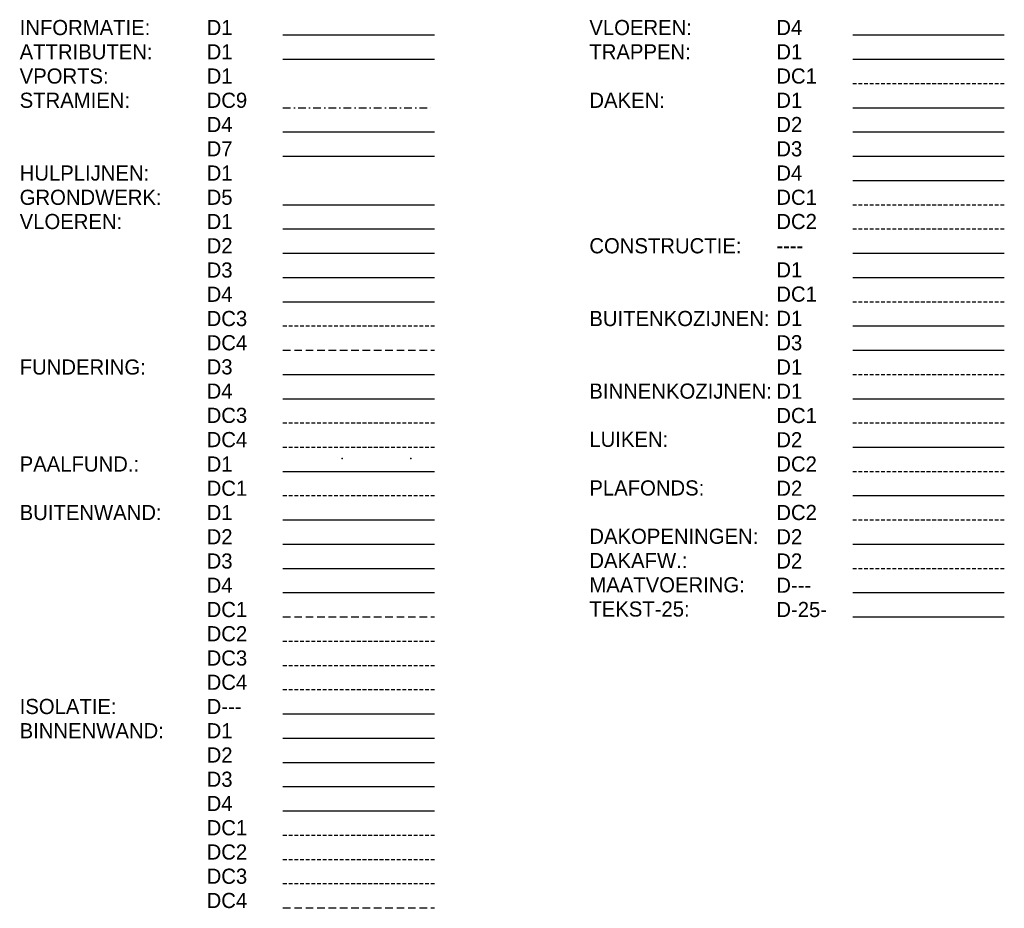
# Model space of a CAD drawing. Extents: x 151406 to 360561, y 44436 to 197234.
# Tile 57 of 57: x 228895 to 245130, y 90369 to 105028. Entities that reach past the tile are written whole.
import ezdxf

# ---------------------------------------------------------------- set-up
doc = ezdxf.new("R2010")
doc.units = 0
doc.header["$LTSCALE"] = 20
doc.header["$MEASUREMENT"] = 0
doc.header["$PDSIZE"] = -1
for name, pattern in [('DASHDOT', [25, 12.5, -6.25, 0, -6.25]), ('DASHDOT2', [12.5, 6.25, -3.125, 0, -3.125]), ('DD1', [2.66667, 1.66667, -0.5, 0, -0.5]), ('HIDDEN', [9.375, 6.25, -3.125]), ('HIDDEN2', [4.6875, 3.125, -1.5625])]:
    doc.linetypes.add(name, pattern=pattern)
for name, color, linetype in [('A--I01D1_INFO', 1, 'CONTINUOUS'), ('A--L01D1_ATTRIBUTEN', 1, 'CONTINUOUS'), ('A--L07D4_STRAMIEN', 4, 'CONTINUOUS'), ('A--L07D7_STRAMIEN', 7, 'CONTINUOUS'), ('A--L07DC9_STRAMIEN', 9, 'DASHDOT2'), ('A--L11D5_GRONDWERK', 5, 'CONTINUOUS'), ('A--L13D1_VLOEREN', 1, 'CONTINUOUS'), ('A--L13D2_VLOEREN', 2, 'CONTINUOUS'), ('A--L13D3_VLOEREN', 3, 'CONTINUOUS'), ('A--L13D4_VLOEREN', 4, 'CONTINUOUS'), ('A--L13DC3_VLOEREN', 3, 'HIDDEN2'), ('A--L13DC4_VLOEREN', 4, 'HIDDEN'), ('A--L16D3_FUNDERING', 3, 'CONTINUOUS'), ('A--L16D4_FUNDERING', 4, 'CONTINUOUS'), ('A--L16DC3_FUNDERING', 3, 'HIDDEN2'), ('A--L16DC4_FUNDERING', 4, 'HIDDEN2'), ('A--L17D1_PAALFUNDERING', 1, 'CONTINUOUS'), ('A--L17DC1_PAALFUNDERING', 1, 'HIDDEN2'), ('A--L21D1_BUITENWAND', 1, 'CONTINUOUS'), ('A--L21D2_BUITENWAND', 2, 'CONTINUOUS'), ('A--L21D2_ISOLATIE', 1, 'CONTINUOUS'), ('A--L21D3_BUITENWAND', 3, 'CONTINUOUS'), ('A--L21D4_BUITENWAND', 4, 'CONTINUOUS'), ('A--L21DC1_BUITENWAND', 1, 'HIDDEN'), ('A--L21DC2_BUITENWAND', 2, 'HIDDEN2'), ('A--L21DC3_BUITENWAND', 3, 'HIDDEN2'), ('A--L21DC4_BUITENWAND', 4, 'HIDDEN2'), ('A--L22D1_BINNENWAND', 1, 'CONTINUOUS'), ('A--L22D2_BINNENWAND', 2, 'CONTINUOUS'), ('A--L22D3_BINNENWAND', 3, 'CONTINUOUS'), ('A--L22D4_BINNENWAND', 4, 'CONTINUOUS'), ('A--L22DC1_BINNENWAND', 1, 'HIDDEN2'), ('A--L22DC2_BINNENWAND', 2, 'HIDDEN2'), ('A--L22DC3_BINNENWAND', 3, 'HIDDEN2'), ('A--L22DC4_BINNENWAND', 4, 'HIDDEN'), ('A--L23D4_VLOEREN', 4, 'CONTINUOUS'), ('A--L24D1_TRAPPEN', 1, 'CONTINUOUS'), ('A--L24DC1_TRAPPEN', 1, 'HIDDEN2'), ('A--L27D1_DAKEN', 1, 'CONTINUOUS'), ('A--L27D2_DAKEN', 2, 'CONTINUOUS'), ('A--L27D3_DAKEN', 3, 'CONTINUOUS'), ('A--L27D4_DAKEN', 4, 'CONTINUOUS'), ('A--L27DC1_DAKEN', 1, 'HIDDEN2'), ('A--L27DC2_DAKEN', 2, 'HIDDEN2'), ('A--L28_KONSTRUKTIES', 4, 'CONTINUOUS'), ('A--L28D1_KONSTRUKTIES', 1, 'CONTINUOUS'), ('A--L28DC1_KONSTRUKTIES', 1, 'HIDDEN2'), ('A--L31D1_BUITENKOZIJN', 1, 'CONTINUOUS'), ('A--L31D3_BUITENKOZIJN', 3, 'CONTINUOUS'), ('A--L31DC1_BUITENKOZIJN', 1, 'HIDDEN2'), ('A--L32D1_BINNENKOZIJN', 1, 'CONTINUOUS'), ('A--L32DC1_BINNENKOZIJN', 1, 'HIDDEN2'), ('A--L33D2_LUIKEN', 2, 'CONTINUOUS'), ('A--L33DC2_LUIKEN', 2, 'HIDDEN2'), ('A--L35D2_PLAFONDS', 2, 'CONTINUOUS'), ('A--L35DC2_PLAFONDS', 2, 'HIDDEN2'), ('A--L37D2_DAKOPENINGEN', 2, 'CONTINUOUS'), ('A--L47D2_DAKAFW', 2, 'HIDDEN2'), ('A--M1D---_MAATVOERING', 1, 'CONTINUOUS'), ('A--T1D-25_TEKST', 2, 'CONTINUOUS'), ('STRAMIEN', 8, 'DD1'), ('X--LR---_CP', 7, 'CONTINUOUS')]:
    doc.layers.add(name, color=color, linetype=linetype)
doc.styles.add('B-01', font='b-gbp')

msp = doc.modelspace()

# ---------------------------------------------------------------- linework, layer by layer
at = {"layer": 'A--I01D1_INFO'}
msp.add_line((233235.995, 104776.444), (235735.995, 104776.444), dxfattribs=at)
at = {"layer": 'A--L01D1_ATTRIBUTEN'}
msp.add_line((233235.995, 104376.444), (235735.995, 104376.444), dxfattribs=at)
at = {"layer": 'A--L07D4_STRAMIEN'}
msp.add_line((233235.995, 103176.444), (235735.995, 103176.444), dxfattribs=at)
at = {"layer": 'A--L07D7_STRAMIEN'}
msp.add_line((233235.995, 102776.444), (235735.995, 102776.444), dxfattribs=at)
at = {"layer": 'A--L07DC9_STRAMIEN'}
msp.add_line((233235.995, 103576.444), (235735.995, 103576.444), dxfattribs=at)
at = {"layer": 'A--L11D5_GRONDWERK'}
msp.add_line((233235.995, 101976.444), (235735.995, 101976.444), dxfattribs=at)
at = {"layer": 'A--L13D1_VLOEREN'}
msp.add_line((233235.995, 101576.444), (235735.995, 101576.444), dxfattribs=at)
at = {"layer": 'A--L13D2_VLOEREN'}
msp.add_line((233235.995, 101176.444), (235735.995, 101176.444), dxfattribs=at)
at = {"layer": 'A--L13D3_VLOEREN'}
msp.add_line((233235.995, 100776.444), (235735.995, 100776.444), dxfattribs=at)
at = {"layer": 'A--L13D4_VLOEREN'}
msp.add_line((233235.995, 100376.444), (235735.995, 100376.444), dxfattribs=at)
at = {"layer": 'A--L13DC3_VLOEREN'}
msp.add_line((233235.995, 99976.444), (235735.995, 99976.444), dxfattribs=at)
at = {"layer": 'A--L13DC4_VLOEREN'}
msp.add_line((233235.995, 99576.444), (235735.995, 99576.444), dxfattribs=at)
at = {"layer": 'A--L16D3_FUNDERING'}
msp.add_line((233235.995, 99176.444), (235735.995, 99176.444), dxfattribs=at)
at = {"layer": 'A--L16D4_FUNDERING'}
msp.add_line((233235.995, 98776.444), (235735.995, 98776.444), dxfattribs=at)
at = {"layer": 'A--L16DC3_FUNDERING'}
msp.add_line((233235.995, 98376.444), (235735.995, 98376.444), dxfattribs=at)
at = {"layer": 'A--L16DC4_FUNDERING'}
msp.add_line((233235.995, 97976.444), (235735.995, 97976.444), dxfattribs=at)
at = {"layer": 'A--L17D1_PAALFUNDERING'}
msp.add_line((233235.995, 97576.444), (235735.995, 97576.444), dxfattribs=at)
at = {"layer": 'A--L17DC1_PAALFUNDERING'}
msp.add_line((233235.995, 97176.444), (235735.995, 97176.444), dxfattribs=at)
at = {"layer": 'A--L21D1_BUITENWAND'}
msp.add_line((233235.995, 96776.444), (235735.995, 96776.444), dxfattribs=at)
at = {"layer": 'A--L21D2_BUITENWAND'}
msp.add_line((233235.995, 96376.444), (235735.995, 96376.444), dxfattribs=at)
at = {"layer": 'A--L21D2_ISOLATIE'}
msp.add_line((233235.995, 93576.444), (235735.995, 93576.444), dxfattribs=at)
at = {"layer": 'A--L21D3_BUITENWAND'}
msp.add_line((233235.995, 95976.444), (235735.995, 95976.444), dxfattribs=at)
at = {"layer": 'A--L21D4_BUITENWAND'}
msp.add_line((233235.995, 95576.444), (235735.995, 95576.444), dxfattribs=at)
at = {"layer": 'A--L21DC1_BUITENWAND'}
msp.add_line((233235.995, 95176.444), (235735.995, 95176.444), dxfattribs=at)
at = {"layer": 'A--L21DC2_BUITENWAND'}
msp.add_line((233235.995, 94776.444), (235735.995, 94776.444), dxfattribs=at)
at = {"layer": 'A--L21DC3_BUITENWAND'}
msp.add_line((233235.995, 94376.444), (235735.995, 94376.444), dxfattribs=at)
at = {"layer": 'A--L21DC4_BUITENWAND'}
msp.add_line((233235.995, 93976.444), (235735.995, 93976.444), dxfattribs=at)
at = {"layer": 'A--L22D1_BINNENWAND'}
msp.add_line((233235.995, 93176.444), (235735.995, 93176.444), dxfattribs=at)
at = {"layer": 'A--L22D2_BINNENWAND'}
msp.add_line((233235.995, 92776.444), (235735.995, 92776.444), dxfattribs=at)
at = {"layer": 'A--L22D3_BINNENWAND'}
msp.add_line((233235.995, 92376.444), (235735.995, 92376.444), dxfattribs=at)
at = {"layer": 'A--L22D4_BINNENWAND'}
msp.add_line((233235.995, 91976.444), (235735.995, 91976.444), dxfattribs=at)
at = {"layer": 'A--L22DC1_BINNENWAND'}
msp.add_line((233235.995, 91576.444), (235735.995, 91576.444), dxfattribs=at)
at = {"layer": 'A--L22DC2_BINNENWAND'}
msp.add_line((233235.995, 91176.444), (235735.995, 91176.444), dxfattribs=at)
at = {"layer": 'A--L22DC3_BINNENWAND'}
msp.add_line((233235.995, 90776.444), (235735.995, 90776.444), dxfattribs=at)
at = {"layer": 'A--L22DC4_BINNENWAND'}
msp.add_line((233235.995, 90376.444), (235735.995, 90376.444), dxfattribs=at)
at = {"layer": 'A--L23D4_VLOEREN'}
msp.add_line((242629.511, 104776.444), (245129.511, 104776.444), dxfattribs=at)
at = {"layer": 'A--L24D1_TRAPPEN'}
msp.add_line((242629.511, 104376.444), (245129.511, 104376.444), dxfattribs=at)
at = {"layer": 'A--L24DC1_TRAPPEN'}
msp.add_line((242629.511, 103976.444), (245129.511, 103976.444), dxfattribs=at)
at = {"layer": 'A--L27D1_DAKEN'}
msp.add_line((242629.511, 103576.444), (245129.511, 103576.444), dxfattribs=at)
at = {"layer": 'A--L27D2_DAKEN'}
msp.add_line((242629.511, 103176.444), (245129.511, 103176.444), dxfattribs=at)
at = {"layer": 'A--L27D3_DAKEN'}
msp.add_line((242629.511, 102776.444), (245129.511, 102776.444), dxfattribs=at)
at = {"layer": 'A--L27D4_DAKEN'}
msp.add_line((242629.511, 102376.444), (245129.511, 102376.444), dxfattribs=at)
at = {"layer": 'A--L27DC1_DAKEN'}
msp.add_line((242629.511, 101976.444), (245129.511, 101976.444), dxfattribs=at)
at = {"layer": 'A--L27DC2_DAKEN'}
msp.add_line((242629.511, 101576.444), (245129.511, 101576.444), dxfattribs=at)
at = {"layer": 'A--L28_KONSTRUKTIES'}
msp.add_line((242629.511, 101176.444), (245129.511, 101176.444), dxfattribs=at)
at = {"layer": 'A--L28D1_KONSTRUKTIES'}
msp.add_line((242629.511, 100776.444), (245129.511, 100776.444), dxfattribs=at)
at = {"layer": 'A--L28DC1_KONSTRUKTIES'}
msp.add_line((242629.511, 100376.444), (245129.511, 100376.444), dxfattribs=at)
at = {"layer": 'A--L31D1_BUITENKOZIJN'}
msp.add_line((242629.511, 99976.444), (245129.511, 99976.444), dxfattribs=at)
at = {"layer": 'A--L31D3_BUITENKOZIJN'}
msp.add_line((242629.511, 99576.444), (245129.511, 99576.444), dxfattribs=at)
at = {"layer": 'A--L31DC1_BUITENKOZIJN'}
msp.add_line((242629.511, 99176.444), (245129.511, 99176.444), dxfattribs=at)
at = {"layer": 'A--L32D1_BINNENKOZIJN'}
msp.add_line((242629.511, 98776.444), (245129.511, 98776.444), dxfattribs=at)
at = {"layer": 'A--L32DC1_BINNENKOZIJN'}
msp.add_line((242629.511, 98376.444), (245129.511, 98376.444), dxfattribs=at)
at = {"layer": 'A--L33D2_LUIKEN'}
msp.add_line((242629.511, 97976.444), (245129.511, 97976.444), dxfattribs=at)
at = {"layer": 'A--L33DC2_LUIKEN'}
msp.add_line((242629.511, 97576.444), (245129.511, 97576.444), dxfattribs=at)
at = {"layer": 'A--L35D2_PLAFONDS'}
msp.add_line((242629.511, 97176.444), (245129.511, 97176.444), dxfattribs=at)
at = {"layer": 'A--L35DC2_PLAFONDS'}
msp.add_line((242629.511, 96776.444), (245129.511, 96776.444), dxfattribs=at)
at = {"layer": 'A--L37D2_DAKOPENINGEN'}
msp.add_line((242629.511, 96376.444), (245129.511, 96376.444), dxfattribs=at)
at = {"layer": 'A--L47D2_DAKAFW'}
msp.add_line((242629.511, 95976.444), (245129.511, 95976.444), dxfattribs=at)
at = {"layer": 'A--M1D---_MAATVOERING'}
msp.add_line((242629.511, 95576.444), (245129.511, 95576.444), dxfattribs=at)
at = {"layer": 'A--T1D-25_TEKST'}
msp.add_line((242629.511, 95176.444), (245129.511, 95176.444), dxfattribs=at)
at = {"layer": 'STRAMIEN', "color": 8, "linetype": 'DASHDOT'}
msp.add_point((234211.278, 97789.833), dxfattribs=at)
msp.add_point((234211.278, 97789.833), dxfattribs=at)
at = {"layer": 'X--LR---_CP'}
msp.add_point((235346.216, 97789.833), dxfattribs=at)

# ---------------------------------------------------------------- texts
at = {"layer": 'A--T1D-25_TEKST', "style": 'B-01'}
for s, p in [('INFORMATIE:', (228894.333, 104773.813)), ('D1', (231977.051, 104773.813)), ('VLOEREN:', (238287.849, 104773.813)), ('D4', (241370.567, 104773.813)), ('ATTRIBUTEN:', (228894.333, 104373.813)), ('D1', (231977.051, 104373.813)), ('TRAPPEN:', (238287.849, 104373.813)), ('D1', (241370.567, 104373.813)), ('VPORTS:', (228894.333, 103973.813)), ('DC1', (241370.567, 103973.813)), ('D1', (231977.051, 103973.813)), ('STRAMIEN:', (228894.333, 103573.813)), ('DC9', (231977.051, 103573.813)), ('DAKEN:', (238287.849, 103573.813)), ('D1', (241370.567, 103573.813)), ('D4', (231977.051, 103173.813)), ('D2', (241370.567, 103173.813)), ('D7', (231977.051, 102773.813)), ('D3', (241370.567, 102773.813)), ('HULPLIJNEN:', (228894.333, 102373.813)), ('D1', (231977.051, 102373.813)), ('D4', (241370.567, 102373.813)), ('GRONDWERK:', (228894.333, 101973.813)), ('D5', (231977.051, 101973.813)), ('DC1', (241370.567, 101973.813)), ('VLOEREN:', (228894.333, 101573.813)), ('D1', (231977.051, 101573.813)), ('DC2', (241370.567, 101573.813)), ('D2', (231977.051, 101173.813)), ('CONSTRUCTIE:', (238287.849, 101173.813)), ('----', (241370.567, 101176.444)), ('D3', (231977.051, 100773.813)), ('D1', (241370.567, 100776.444)), ('D4', (231977.051, 100373.813)), ('DC1', (241370.567, 100376.444)), ('DC3', (231977.051, 99973.813)), ('BUITENKOZIJNEN:', (238287.849, 99973.813)), ('D1', (241370.567, 99976.444)), ('DC4', (231977.051, 99573.813)), ('D3', (241370.567, 99573.813)), ('FUNDERING:', (228894.333, 99173.813)), ('D3', (231977.051, 99176.444)), ('D1', (241370.567, 99173.813)), ('D4', (231977.051, 98776.444)), ('BINNENKOZIJNEN:', (238287.849, 98776.444)), ('D1', (241370.567, 98773.813)), ('DC3', (231977.051, 98376.444)), ('DC1', (241370.567, 98373.813)), ('DC4', (231977.051, 97976.444)), ('LUIKEN:', (238287.849, 97981.705)), ('D2', (241370.567, 97973.813)), ('PAALFUND.:', (228894.333, 97573.813)), ('D1', (231977.051, 97573.813)), ('DC2', (241370.567, 97573.813)), ('DC1', (231977.051, 97173.813)), ('PLAFONDS:', (238287.849, 97179.074)), ('D2', (241370.567, 97173.813)), ('BUITENWAND:', (228894.333, 96773.813)), ('D1', (231977.051, 96773.813)), ('DC2', (241370.567, 96773.813)), ('D2', (231977.051, 96373.813)), ('DAKOPENINGEN:', (238287.849, 96381.705)), ('D2', (241370.567, 96373.813)), ('D3', (231977.051, 95973.813)), ('DAKAFW.:', (238287.849, 95981.705)), ('D2', (241370.567, 95973.813)), ('D4', (231977.051, 95573.813)), ('MAATVOERING:', (238287.849, 95581.705)), ('D---', (241370.567, 95573.813)), ('DC1', (231977.051, 95173.813)), ('TEKST-25:', (238287.849, 95181.705)), ('D-25-', (241370.567, 95173.813)), ('DC2', (231977.051, 94773.813)), ('DC3', (231977.051, 94373.813)), ('DC4', (231977.051, 93973.813)), ('ISOLATIE:', (228894.333, 93573.813)), ('D---', (231977.051, 93573.813)), ('BINNENWAND:', (228894.333, 93173.813)), ('D1', (231977.051, 93173.813)), ('D2', (231977.051, 92773.813)), ('D3', (231977.051, 92373.813)), ('D4', (231977.051, 91973.813)), ('DC1', (231977.051, 91573.813)), ('DC2', (231977.051, 91173.813)), ('DC3', (231977.051, 90773.813)), ('DC4', (231977.051, 90373.813))]:
    msp.add_text(s, height=250, dxfattribs=at).set_placement(p)

doc.saveas('drawing.dxf')
